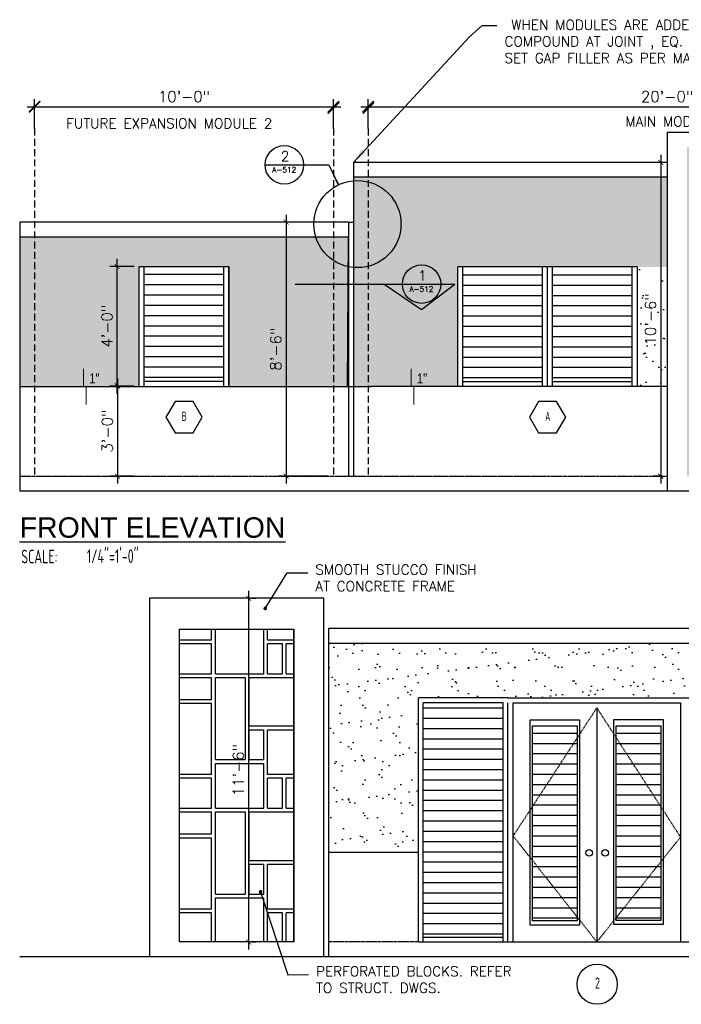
# Model space of a CAD drawing. Header units: inches. Extents: x -3803 to 30266, y -3756 to 4522.
# Tile 29 of 47: x 23806 to 24072, y 2685 to 3081. Entities that reach past the tile are written whole.
import ezdxf
from ezdxf.enums import TextEntityAlignment as Align

# ---------------------------------------------------------------- set-up
doc = ezdxf.new("R2010")
doc.units = ezdxf.units.IN
doc.header["$LTSCALE"] = 0.011
doc.header["$MEASUREMENT"] = 0
doc.header["$PDMODE"] = 1
doc.linetypes.add('DASHED', pattern=[0.75, 0.5, -0.25])
doc.layers.get('0').update_dxf_attribs({"linetype": 'CONTINUOUS'})
doc.layers.get('Defpoints').update_dxf_attribs({"linetype": 'CONTINUOUS'})
for name, color, linetype in [('a-door', 2, 'CONTINUOUS'), ('DIMS', 4, 'CONTINUOUS'), ('G-SYMB', 1, 'CONTINUOUS'), ('roof', 8, 'DASHED'), ('TEXT', 2, 'CONTINUOUS')]:
    doc.layers.add(name, color=color, linetype=linetype)
doc.layers.add('DIM', color=4, linetype='CONTINUOUS', lineweight=13)
doc.styles.add('LAR', font='arial.ttf', dxfattribs={"height": 0.25})
doc.styles.add('MED', font='archstyl.shx', dxfattribs={"width": 0.8, "height": 0.125})
doc.styles.add('ROMANS', font='romans.shx')
doc.styles.add('SMA', font='archstyl.shx', dxfattribs={"width": 0.8, "height": 0.0625})
doc.dimstyles.new('ANGEL', dxfattribs={"dimtxt": 4.375, "dimasz": 2, "dimexe": 3, "dimexo": 2, "dimgap": 1.5, "dimtad": 1, "dimdec": 0, "dimzin": 3, "dimdsep": 46, "dimlunit": 4, "dimtxsty": 'ROMANS', "dimblk": 'ARCHTICK', "dimcen": 0, "dimdle": 3, "dimclrd": 4, "dimclre": 4, "dimclrt": 2, "dimadec": 0, "dimazin": 0, "dimtfac": 1, "dimtdec": 0, "dimtmove": 1, "dimatfit": 3, "dimfxl": 1, "dimfrac": 2, "dimtolj": 1, "dimtzin": 0, "dimarcsym": 0})
doc.dimstyles.new('Copy of STANDARD', dxfattribs={"dimtxt": 8, "dimasz": 3, "dimexe": 3, "dimexo": 3, "dimgap": 3, "dimtad": 1, "dimrnd": 1, "dimzin": 3, "dimdsep": 46, "dimlunit": 4, "dimtxsty": 'Standard', "dimblk": 'ARCHTICK', "dimcen": 3, "dimdle": 3, "dimadec": 0, "dimazin": 0, "dimtfac": 1, "dimtix": 1, "dimtofl": 0, "dimtmove": 1, "dimatfit": 3, "dimfxl": 3, "dimtolj": 1, "dimtzin": 0, "dimlwd": -1, "dimlwe": -1, "dimarcsym": 0})

# ---------------------------------------------------------------- blocks, each defined once
blk = doc.blocks.new('_ArchTick')
at = {"color": 0, "linetype": 'ByBlock', "const_width": 0.15}
blk.add_lwpolyline([(-0.5, -0.5), (0.5, 0.5)], dxfattribs=at)
blk = doc.blocks.new('AINC-DOORID')
at = {"layer": 'G-SYMB'}
blk.add_circle((0, 0), 0.1673, dxfattribs=at)
at = {"layer": 'G-SYMB', "color": 4, "linetype": 'Continuous', "style": 'SMA', "width": 0.75}
blk.add_attdef('DNUM', text='', height=0.0938, dxfattribs=at).set_placement((0.0025, 0.0102), align=Align.MIDDLE)
blk = doc.blocks.new('AINC-WINID')
at = {"layer": 'G-SYMB', "linetype": 'Continuous'}
blk.add_lwpolyline([(0.2577, 20.2671), (0.1675, 20.4234), (-0.0129, 20.4234), (-0.1031, 20.2671), (-0.0129, 20.1109), (0.1675, 20.1109)], close=True, dxfattribs=at)
at = {"layer": 'G-SYMB', "color": 4, "linetype": 'Continuous', "style": 'SMA', "width": 0.75}
blk.add_attdef('WNUM', text='', height=0.0938, dxfattribs=at).set_placement((0.0793, 20.2753), align=Align.MIDDLE)
blk = doc.blocks.new('AINC-TITLE')
at = {"layer": 'G-SYMB', "color": 4, "linetype": 'Continuous', "style": 'MED', "width": 0.75}
blk.add_text('SCALE:', height=0.125, dxfattribs=at).set_placement((-0.8802, -0.3073))
at = {"layer": 'G-SYMB', "color": 1, "linetype": 'Continuous', "style": 'LAR'}
blk.add_attdef('%%UDRAWING-TITLE', (-0.8951, -0.0717), '', height=0.1875, dxfattribs=at)
at = {"layer": 'G-SYMB', "color": 4, "linetype": 'Continuous', "style": 'MED', "width": 0.75}
blk.add_attdef('SCALE', (-0.2765, -0.3036), '', height=0.125, dxfattribs=at)
blk = doc.blocks.new('*D149')
at = {"layer": 'Defpoints', "color": 0, "ltscale": 10, "transparency": 16777216}
for p in [(23932.03, 2999.45), (23913.01, 2897.45), (23932.03, 2897.45)]:
    blk.add_point(p, dxfattribs=at)
at = {"layer": 'DIM', "color": 4, "lineweight": -2, "ltscale": 10, "transparency": 16777216}
for p, q in [((23913.01, 3002.45), (23913.01, 2894.45)), ((23930.03, 2999.45), (23910.01, 2999.45)), ((23930.03, 2897.45), (23910.01, 2897.45))]:
    blk.add_line(p, q, dxfattribs=at)
at = {"layer": 'DIM', "color": 4, "lineweight": -2, "ltscale": 10, "transparency": 16777216, "xscale": 2, "yscale": 2, "zscale": 2}
for p, rotation in [((23913.01, 2999.45), 90), ((23913.01, 2897.45), 270)]:
    blk.add_blockref('_ArchTick', p, dxfattribs=dict(at, rotation=rotation))
at = {"layer": 'DIM', "color": 2, "ltscale": 10, "transparency": 16777216, "insert": (23908.9, 2948.45), "char_height": 4.375, "attachment_point": 5, "rotation": 90, "style": 'ROMANS'}
blk.add_mtext('\\A1;8\'-6"', dxfattribs=at)
blk = doc.blocks.new('*D150')
at = {"layer": 'Defpoints', "color": 0, "ltscale": 10, "transparency": 16777216}
for p in [(23812.03, 3045.78), (23932.03, 3045.78), (23932.03, 3045.78)]:
    blk.add_point(p, dxfattribs=at)
at = {"layer": 'DIM', "color": 4, "lineweight": -2, "ltscale": 10, "transparency": 16777216}
for p, q in [((23812.03, 3047.78), (23812.03, 3048.78)), ((23932.03, 3047.78), (23932.03, 3048.78)), ((23809.03, 3045.78), (23935.03, 3045.78))]:
    blk.add_line(p, q, dxfattribs=at)
at = {"layer": 'DIM', "color": 4, "lineweight": -2, "ltscale": 10, "transparency": 16777216, "xscale": 2, "yscale": 2, "zscale": 2, "rotation": 180}
blk.add_blockref('_ArchTick', (23812.03, 3045.78), dxfattribs=at)
at = {"layer": 'DIM', "color": 4, "lineweight": -2, "ltscale": 10, "transparency": 16777216, "xscale": 2, "yscale": 2, "zscale": 2}
blk.add_blockref('_ArchTick', (23932.03, 3045.78), dxfattribs=at)
at = {"layer": 'DIM', "color": 2, "ltscale": 10, "transparency": 16777216, "insert": (23872.03, 3049.88), "char_height": 4.375, "attachment_point": 5, "style": 'ROMANS'}
blk.add_mtext('\\A1;10\'-0"', dxfattribs=at)
blk = doc.blocks.new('*D151')
at = {"layer": 'Defpoints', "color": 0, "ltscale": 10, "transparency": 16777216}
for p in [(23946.03, 3045.31), (24186.03, 3045.78), (24186.03, 3045.78)]:
    blk.add_point(p, dxfattribs=at)
at = {"layer": 'DIM', "color": 4, "lineweight": -2, "ltscale": 10, "transparency": 16777216}
for p, q in [((23946.03, 3047.31), (23946.03, 3048.78)), ((24186.03, 3047.78), (24186.03, 3048.78)), ((23943.03, 3045.78), (24189.03, 3045.78))]:
    blk.add_line(p, q, dxfattribs=at)
at = {"layer": 'DIM', "color": 4, "lineweight": -2, "ltscale": 10, "transparency": 16777216, "xscale": 2, "yscale": 2, "zscale": 2, "rotation": 180}
blk.add_blockref('_ArchTick', (23946.03, 3045.78), dxfattribs=at)
at = {"layer": 'DIM', "color": 4, "lineweight": -2, "ltscale": 10, "transparency": 16777216, "xscale": 2, "yscale": 2, "zscale": 2}
blk.add_blockref('_ArchTick', (24186.03, 3045.78), dxfattribs=at)
at = {"layer": 'DIM', "color": 2, "ltscale": 10, "transparency": 16777216, "insert": (24066.03, 3049.88), "char_height": 4.375, "attachment_point": 5, "style": 'ROMANS'}
blk.add_mtext('\\A1;20\'-0"', dxfattribs=at)
blk = doc.blocks.new('*D153')
at = {"layer": 'Defpoints', "color": 0, "ltscale": 10, "transparency": 16777216}
for p in [(23854.03, 2933.66), (23845.34, 2897.45), (23854.03, 2897.45)]:
    blk.add_point(p, dxfattribs=at)
at = {"layer": 'DIM', "color": 4, "lineweight": -2, "ltscale": 10, "transparency": 16777216}
for p, q in [((23852.03, 2933.66), (23842.34, 2933.66)), ((23845.34, 2936.66), (23845.34, 2894.45)), ((23852.03, 2897.45), (23842.34, 2897.45))]:
    blk.add_line(p, q, dxfattribs=at)
at = {"layer": 'DIM', "color": 4, "lineweight": -2, "ltscale": 10, "transparency": 16777216, "xscale": 2, "yscale": 2, "zscale": 2}
for p, rotation in [((23845.34, 2933.66), 90), ((23845.34, 2897.45), 270)]:
    blk.add_blockref('_ArchTick', p, dxfattribs=dict(at, rotation=rotation))
at = {"layer": 'DIM', "color": 2, "ltscale": 10, "transparency": 16777216, "insert": (23841.23, 2915.55), "char_height": 4.375, "attachment_point": 5, "rotation": 90, "style": 'ROMANS'}
blk.add_mtext('\\A1;3\'-0"', dxfattribs=at)
blk = doc.blocks.new('*D154')
at = {"layer": 'Defpoints', "color": 0, "ltscale": 10, "transparency": 16777216}
for p in [(23845.19, 2981.66), (23854.03, 2981.66), (23854.03, 2933.66)]:
    blk.add_point(p, dxfattribs=at)
at = {"layer": 'DIM', "color": 4, "lineweight": -2, "ltscale": 10, "transparency": 16777216}
for p, q in [((23852.03, 2981.66), (23842.19, 2981.66)), ((23845.19, 2930.66), (23845.19, 2984.66)), ((23852.03, 2933.66), (23842.19, 2933.66))]:
    blk.add_line(p, q, dxfattribs=at)
at = {"layer": 'DIM', "color": 4, "lineweight": -2, "ltscale": 10, "transparency": 16777216, "xscale": 2, "yscale": 2, "zscale": 2}
for p, rotation in [((23845.19, 2981.66), 90), ((23845.19, 2933.66), 270)]:
    blk.add_blockref('_ArchTick', p, dxfattribs=dict(at, rotation=rotation))
at = {"layer": 'DIM', "color": 2, "ltscale": 10, "transparency": 16777216, "insert": (23841.09, 2957.66), "char_height": 4.375, "attachment_point": 5, "rotation": 90, "style": 'ROMANS'}
blk.add_mtext('\\A1;4\'-0"', dxfattribs=at)
blk = doc.blocks.new('*D158')
at = {"layer": 'Defpoints', "color": 0, "ltscale": 10, "transparency": 16777216}
for p in [(23897.12, 2848.45), (23897.12, 2710.45), (23897.92, 2710.45)]:
    blk.add_point(p, dxfattribs=at)
at = {"layer": 'DIM', "color": 4, "lineweight": -2, "ltscale": 10, "transparency": 16777216}
for p, q in [((23897.92, 2851.45), (23897.92, 2707.45)), ((23899.12, 2848.45), (23900.92, 2848.45)), ((23899.12, 2710.45), (23900.92, 2710.45))]:
    blk.add_line(p, q, dxfattribs=at)
at = {"layer": 'DIM', "color": 4, "lineweight": -2, "ltscale": 10, "transparency": 16777216, "xscale": 2, "yscale": 2, "zscale": 2}
for p, rotation in [((23897.92, 2848.45), 90), ((23897.92, 2710.45), 270)]:
    blk.add_blockref('_ArchTick', p, dxfattribs=dict(at, rotation=rotation))
at = {"layer": 'DIM', "color": 2, "ltscale": 10, "transparency": 16777216, "insert": (23893.81, 2779.45), "char_height": 4.375, "attachment_point": 5, "rotation": 90, "style": 'ROMANS'}
blk.add_mtext('\\A1;11\'-6"', dxfattribs=at)
blk = doc.blocks.new('*D302')
at = {"layer": 'Defpoints', "color": 0, "ltscale": 10, "transparency": 16777216}
for p in [(24066.03, 3023.45), (24063.45, 2897.45), (24066.03, 2897.45)]:
    blk.add_point(p, dxfattribs=at)
at = {"layer": 'DIM', "color": 4, "lineweight": -2, "ltscale": 10, "transparency": 16777216}
for p, q in [((24063.45, 3026.45), (24063.45, 2894.45)), ((24064.03, 3023.45), (24060.45, 3023.45)), ((24064.03, 2897.45), (24060.45, 2897.45))]:
    blk.add_line(p, q, dxfattribs=at)
at = {"layer": 'DIM', "color": 4, "lineweight": -2, "ltscale": 10, "transparency": 16777216, "xscale": 2, "yscale": 2, "zscale": 2}
for p, rotation in [((24063.45, 3023.45), 90), ((24063.45, 2897.45), 270)]:
    blk.add_blockref('_ArchTick', p, dxfattribs=dict(at, rotation=rotation))
at = {"layer": 'DIM', "color": 2, "ltscale": 10, "transparency": 16777216, "insert": (24059.34, 2960.45), "char_height": 4.375, "attachment_point": 5, "rotation": 90, "style": 'ROMANS'}
blk.add_mtext('\\A1;10\'-6"', dxfattribs=at)

msp = doc.modelspace()

# ---------------------------------------------------------------- hatches: boundary and pattern name
at = {"ltscale": 10}
h = msp.add_hatch(dxfattribs=at)
h.set_pattern_fill('AR-SAND', color=1, scale=6)
h.set_pattern_definition([(37.5, (0, -16.996), (-0.37796, 11.5609426), [0, -9.12, 0, -10.2, 0, -9.75]), (7.5, (0, -16.996), (10.61866, 16.932876), [0, -4.92, 0, -8.22, 0, -3.15]), (327.5, (-7.38, -16.996), (18.684851, 0.0339543), [0, -3, 0, -10.8, 0, -14.1]), (317.5, (-7.38, -16.996), (18.03676, 5.266053), [0, -1.5, 0, -7.08, 0, -8.1])])
h.paths.add_polyline_path([(23890.0266933, 2933.6591937), (23937.7086725, 2933.4496154), (23938.0266933, 2993.4496154), (23806.0266933, 2993.4496154), (23806.0266933, 2960.4496154), (23806.0266933, 2933.4496154), (23854.0266933, 2933.4496154), (23854.0266933, 2981.6591937), (23890.0266933, 2981.6591937)])
h.paths.add_polyline_path([(24066.0266933, 3017.4496154), (23940.0266933, 3017.4496154), (23940.0266933, 2933.4496154), (23982.0266933, 2933.4496154), (23982.0266933, 2981.4496154), (24066.0266933, 2981.4496154)])
h.paths.add_polyline_path([(24074.0266933, 3029.4496154), (24184.0266933, 3029.4496154), (24184.0266933, 2897.4496154), (24167.9352227, 2897.4496154), (24167.9352227, 2981.4496154), (24096.6992921, 2981.4496154), (24096.6992921, 2897.4496154), (24074.0266933, 2897.4496154)])
h.paths.add_polyline_path([(24194.0266933, 2993.4496154), (24326.0266933, 2993.4496154), (24326.0266933, 2933.4496154), (24278.0266933, 2933.4496154), (24278.0266933, 2981.1960286), (24242.0266933, 2981.1960286), (24242.0266933, 2933.1960286), (24194.0266933, 2933.4496154)])
h = msp.add_hatch(dxfattribs=at)
h.set_pattern_fill('AR-SAND', color=1, scale=6)
h.set_pattern_definition([(37.5, (0, 0), (-0.37796, 11.5609426), [0, -9.12, 0, -10.2, 0, -9.75]), (7.5, (0, 0), (10.61866, 16.932876), [0, -4.92, 0, -8.22, 0, -3.15]), (327.5, (-7.38, 0), (18.684851, 0.0339543), [0, -3, 0, -10.8, 0, -14.1]), (317.5, (-7.38, 0), (18.03676, 5.266053), [0, -1.5, 0, -7.08, 0, -8.1])])
h.paths.add_polyline_path([(24054.0266933, 2981.4496154), (24066.0266933, 2981.4496154), (24066.0266933, 2933.4496154), (24054.0266933, 2933.4496154)])
h = msp.add_hatch(dxfattribs=at)
h.set_pattern_fill('AR-SAND', color=1, scale=6)
h.set_pattern_definition([(37.5, (0, -26.762), (-0.37796, 11.5609426), [0, -9.12, 0, -10.2, 0, -9.75]), (7.5, (0, -26.762), (10.61866, 16.932876), [0, -4.92, 0, -8.22, 0, -3.15]), (327.5, (-7.38, -26.762), (18.684851, 0.0339543), [0, -3, 0, -10.8, 0, -14.1]), (317.5, (-7.38, -26.762), (18.03676, 5.266053), [0, -1.5, 0, -7.08, 0, -8.1])])
h.paths.add_polyline_path([(23930.1217128, 2746.4488214), (23966.1217128, 2746.4488214), (23966.1217128, 2808.4488214), (24110.1217128, 2808.4488214), (24110.1217128, 2746.4488214), (24146.1217128, 2746.4488214), (24146.1217128, 2794.4488214), (24182.1217128, 2794.4488214), (24182.1217128, 2746.4488214), (24218.1217128, 2746.4488214), (24217.9104832, 2830.4488214), (23930.1217128, 2830.4488214)])
at = {"layer": 'a-door'}
h = msp.add_hatch(dxfattribs=at)
h.set_pattern_fill('LINE', color=256, scale=33)
h.set_pattern_definition([(0, (-636.6783, 259.922), (0, 4.125), [])])
h.paths.add_polyline_path([(24016.0266933, 2981.4496154), (23984.0266933, 2981.4496154), (23984.0266933, 2935.4496154), (24016.0266933, 2935.4496154)])
h = msp.add_hatch(dxfattribs=at)
h.set_pattern_fill('LINE', color=256, scale=33)
h.set_pattern_definition([(0, (-672.6783, 259.922), (0, 4.125), [])])
h.paths.add_polyline_path([(24052.0266933, 2981.4496154), (24020.0266933, 2981.4496154), (24020.0266933, 2935.4496154), (24052.0266933, 2935.4496154)])
h = msp.add_hatch(dxfattribs=at)
h.set_pattern_fill('LINE', color=256, scale=33)
h.set_pattern_definition([(0, (-849.8625, 260.1317), (0, 4.125), [])])
h.paths.add_polyline_path([(23856.0266933, 2979.5101476), (23888.0266933, 2979.5101476), (23888.0266933, 2935.6591937), (23856.0266933, 2935.6591937)])
h = msp.add_hatch(dxfattribs=at)
h.set_pattern_fill('LINE', color=256, scale=33)
h.set_pattern_definition([(0, (-737.7675, 48.9213), (0, 4.125), [])])
h.paths.add_polyline_path([(23968.1217128, 2804.4488214), (24000.1217128, 2804.4488214), (24000.1217128, 2712.343356), (23968.1217128, 2712.343356)])
h = msp.add_hatch(dxfattribs=at)
h.set_pattern_fill('LINE', color=256, scale=33)
h.set_pattern_definition([(0, (-679.7675, 108.9213), (0, 4.125), [])])
h.paths.add_polyline_path([(24029.8643396, 2797.2696696), (24012.007757, 2797.2696696), (24012.007757, 2718.9152021), (24029.8643396, 2718.9152021)])
h.paths.add_polyline_path([(24063.4795658, 2797.1497367), (24045.6229832, 2797.1497367), (24045.6229832, 2719.0219761), (24063.4795658, 2719.0219761)])
at = {"layer": 'roof', "ltscale": 53}
h = msp.add_hatch(dxfattribs=at)
h.set_pattern_fill('RSLATE', color=256, scale=3, pattern_type=2)
h.set_pattern_definition([(90, (-901.43, 64.11), (-54, 3e-15), [18, -1.5, 33, -1.5]), (0, (-901.43, 64.11), (0, 54), [19.5, -1.5, 6, -1.5, 24, -1.5]), (0, (-901.43, 116.61), (0, 54), [12, -1.5, 22.5, -1.5, 15, -1.5]), (90, (-848.93, 64.11), (-54, 3e-15), [12, -1.5, 28.5, -1.5, 9, -1.5]), (90, (-881.93, 64.11), (-54, 3e-15), [18, -1.5, 12, -22.5]), (90, (-880.43, 64.11), (-54, 3e-15), [12, -1.5, 18, -22.5]), (90, (-874.43, 64.11), (-54, 3e-15), [12, -42]), (90, (-872.93, 64.11), (-54, 3e-15), [12, -42]), (180, (-848.93, 76.11), (-7e-15, -54), [24, -1.5, 6, -22.5]), (180, (-848.93, 77.61), (-7e-15, -54), [15, -1.5, 15, -22.5]), (0, (-901.43, 82.11), (0, 54), [19.5, -34.5]), (0, (-901.43, 83.61), (0, 54), [12, -1.5, 6, -34.5]), (0, (-901.43, 95.61), (0, 54), [-13.5, 6, -1.5, 15, -18]), (0, (-901.43, 97.11), (0, 54), [-13.5, 22.5, -18]), (270, (-865.43, 116.61), (54, -1e-14), [19.5, -1.5, 18, -15]), (270, (-863.93, 116.61), (54, -1e-14), [9, -1.5, 28.5, -15]), (180, (-848.93, 106.11), (-7e-15, -54), [15, -39]), (180, (-848.93, 107.61), (-7e-15, -54), [15, -39]), (270, (-889.43, 116.61), (54, -1e-14), [33, -21]), (270, (-887.93, 116.61), (54, -1e-14), [19.5, -1.5, 12, -21])])
h.paths.add_polyline_path([(23916.1217128, 2835.972735), (23870.1217128, 2835.972735), (23870.1217128, 2710.4488214), (23916.1217128, 2710.4488214)])

# ---------------------------------------------------------------- linework, layer by layer
at = {"color": 5, "ltscale": 10}
for p, q in [((24186.0266933, 3035.4496154), (24066.0266933, 3035.4496154)), ((24066.0266933, 3035.4496154), (24066.0266933, 2891.4496154)), ((23916.1217128, 2710.4488214), (23916.1217128, 2835.972735)), ((23930.1217128, 2836.4488214), (24217.9104832, 2836.4488214)), ((23930.1217128, 2830.4488214), (24218.1217128, 2830.4488214))]:
    msp.add_line(p, q, dxfattribs=at)
at = {"color": 1, "ltscale": 10}
for p, q in [((23904.6547739, 3022.5156814), (23930.1975652, 3022.4291139)), ((23930.1416259, 3022.4824047), (23933.9863705, 3014.4178833)), ((23930.1975652, 3022.4291139), (23934.0111536, 3014.4299439)), ((23916.6418543, 2974.5621292), (23980.7597021, 2974.5621292)), ((23952.4054796, 2974.5621292), (23967.4516376, 2964.3500472)), ((23959.7011154, 2974.5621292), (23975.1546035, 2974.5621292)), ((23967.4516376, 2964.3500472), (23980.7597021, 2974.5621292))]:
    msp.add_line(p, q, dxfattribs=at)
at = {"color": 4, "ltscale": 10}
for p, q in [((24066.0266933, 3023.4496154), (23940.0266933, 3023.4496154)), ((23940.0266933, 3023.4496154), (23940.0266933, 2897.4496154)), ((24066.0266933, 3017.4496154), (23940.0266933, 3017.4496154)), ((23806.0266933, 2999.4496154), (23806.0266933, 2891.4496154)), ((23938.0266933, 2999.4496154), (23806.0266933, 2999.4496154)), ((23938.0266933, 2999.4496154), (23919.7896129, 2999.4496154)), ((23938.0266933, 2999.4496154), (23938.0266933, 2897.4496154)), ((23938.0266933, 2999.4496154), (23940.0266933, 2999.4496154)), ((23938.0266933, 2993.4496154), (23806.0266933, 2993.4496154)), ((23806.0266933, 2933.4496154), (23947.0266933, 2933.4496154)), ((24066.0266933, 2933.4496154), (23947.0266933, 2933.4496154)), ((23938.0266933, 2897.4496154), (23940.0266933, 2897.4496154)), ((23930.1217128, 2704.4488214), (23930.1217128, 2836.4488214)), ((23930.1217128, 2746.4488214), (23966.1217128, 2746.4488214)), ((23966.1217128, 2710.4488214), (24110.1217128, 2710.4488214))]:
    msp.add_line(p, q, dxfattribs=at)
at = {"color": 6, "ltscale": 10}
for p, q in [((24345.3975091, 2891.4496154), (23806.0266933, 2891.4496154)), ((23930.1217128, 2704.4488214), (23806.0266933, 2704.4488214)), ((24218.1217128, 2704.4488214), (23930.1217128, 2704.4488214))]:
    msp.add_line(p, q, dxfattribs=at)
at = {"color": 2, "ltscale": 10}
for p, q in [((23928.1217128, 2848.4488214), (23858.1217128, 2848.4488214)), ((23858.1217128, 2848.4488214), (23858.1217128, 2704.4488214)), ((23928.1217128, 2704.4488214), (23928.1217128, 2848.4488214)), ((23870.1217128, 2835.972735), (23916.1217128, 2835.972735)), ((23870.1217128, 2835.972735), (23870.1217128, 2710.4488214)), ((23916.1217128, 2835.972735), (23916.1217128, 2710.4488214)), ((23916.1217128, 2710.4488214), (23870.1217128, 2710.4488214))]:
    msp.add_line(p, q, dxfattribs=at)
at = {"color": 4, "ltscale": 10}
msp.add_lwpolyline([(23890.0266933, 2933.6591937), (23937.7086725, 2933.4496154), (23938.0266933, 2993.4496154), (23806.0266933, 2993.4496154), (23806.0266933, 2960.4496154), (23806.0266933, 2933.4496154), (23854.0266933, 2933.4496154), (23854.0266933, 2981.6591937), (23890.0266933, 2981.6591937)], close=True, dxfattribs=at)
at = {"color": 1, "ltscale": 10}
for centre, radius in [((23912.3255787, 3022.4623907), 7.7267441), ((23941.6559233, 2998.6893256), 17.4988448), ((23967.4278595, 2974.5621292), 7.7267441)]:
    msp.add_circle(centre, radius, dxfattribs=at)
at = {"layer": 'a-door'}
for p, q in [((23854.0266933, 2933.6591937), (23854.0266933, 2981.6591937)), ((23854.0266933, 2981.6591937), (23890.0266933, 2981.6591937)), ((23856.0266933, 2933.6591937), (23856.0266933, 2981.6591937)), ((23888.0266933, 2933.6591937), (23888.0266933, 2981.6591937)), ((23890.0266933, 2933.6591937), (23890.0266933, 2981.6591937)), ((23982.0266933, 2933.4496154), (23982.0266933, 2981.4496154)), ((24054.0266933, 2981.4496154), (23982.0266933, 2981.4496154)), ((23984.0266933, 2933.4496154), (23984.0266933, 2981.4496154)), ((24016.0266933, 2933.4496154), (24016.0266933, 2981.4496154)), ((24018.0266933, 2933.4496154), (24018.0266933, 2981.4496154)), ((24018.0266933, 2933.4496154), (24018.0266933, 2981.4496154)), ((24020.0266933, 2933.4496154), (24020.0266933, 2981.4496154)), ((24052.0266933, 2933.4496154), (24052.0266933, 2981.4496154)), ((24054.0266933, 2981.4496154), (24054.0266933, 2933.4496154)), ((23856.0266933, 2935.6591937), (23888.0266933, 2935.6591937)), ((23984.0266933, 2935.4496154), (24016.0266933, 2935.4496154)), ((24020.0266933, 2935.4496154), (24052.0266933, 2935.4496154)), ((23966.1217128, 2710.4488214), (23966.1217128, 2808.4488214)), ((24002.1217128, 2808.4488214), (23966.1217128, 2808.4488214)), ((23968.1217128, 2710.4488214), (23968.1217128, 2806.4488214)), ((24000.1217128, 2806.4488214), (23968.1217128, 2806.4488214)), ((24000.1217128, 2710.4488214), (24000.1217128, 2806.4488214)), ((24002.1217128, 2710.4488214), (24002.1217128, 2806.4488214)), ((24002.1217128, 2782.4488214), (24002.1217128, 2806.4488214)), ((23968.1217128, 2712.343356), (24000.1217128, 2712.343356))]:
    msp.add_line(p, q, dxfattribs=at)
at = {"layer": 'a-door', "color": 2, "linetype": 'Continuous', "lineweight": -3}
for p, q in [((24002.1217128, 2808.4488214), (24110.1217128, 2808.4488214)), ((24004.189731, 2710.4488214), (24004.189731, 2806.4488214)), ((24004.189731, 2806.4488214), (24071.4201836, 2806.4488214)), ((24037.8049573, 2804.4488214), (24037.8049573, 2710.4488214)), ((24071.4201836, 2806.4488214), (24071.4201836, 2710.4488214))]:
    msp.add_line(p, q, dxfattribs=at)
for points in [[(24011.007757, 2799.6231311), (24030.8643396, 2799.6231311), (24030.8643396, 2717.2067189), (24011.007757, 2717.2067189)], [(24044.6229832, 2799.7849223), (24064.4795658, 2799.7849223), (24064.4795658, 2717.4202917), (24044.6229832, 2717.4202917)], [(24012.007757, 2797.2696696), (24029.8643396, 2797.2696696), (24029.8643396, 2718.9152021), (24012.007757, 2718.9152021)], [(24045.6229832, 2797.1497367), (24063.4795658, 2797.1497367), (24063.4795658, 2719.0219761), (24045.6229832, 2719.0219761)]]:
    msp.add_lwpolyline(points, close=True, dxfattribs=at)
for centre in [(24034.7385828, 2746.2359302), (24041.117305, 2746.2359302)]:
    msp.add_circle(centre, 1.3187073, dxfattribs=at)
at = {"layer": 'DIM', "color": 4, "ltscale": 10}
for p, q in [((23938.0266933, 2993.4496154), (23932.3906517, 2993.4496154)), ((23943.0266933, 2933.4496154), (23932.3906517, 2933.4496154))]:
    msp.add_line(p, q, dxfattribs=at)
at = {"layer": 'DIM', "ltscale": 10}
for p, q in [((23831.6743544, 2933.4496154), (23831.6743544, 2940.6182352)), ((23963.2771339, 2933.4496154), (23963.2771339, 2940.6182352)), ((23832.6743544, 2926.2809956), (23832.6743544, 2933.4496154)), ((23964.2771339, 2926.2809956), (23964.2771339, 2933.4496154))]:
    msp.add_line(p, q, dxfattribs=at)
msp.add_lwpolyline([(23930.1217128, 2836.4488214), (24217.9104832, 2836.4488214), (24217.9104832, 2830.4488214), (23930.1217128, 2830.4488214)], close=True, dxfattribs=at)
at = {"layer": 'DIMS', "color": 4, "ltscale": 10}
for p, q in [((23812.0266933, 3036.9991315), (23812.0266933, 3048.776953)), ((23932.0266933, 3036.9991315), (23932.0266933, 3048.3137879)), ((23946.0266933, 3036.9991315), (23946.0266933, 3048.776953)), ((23946.0266933, 3036.9991315), (23946.0266933, 3048.3137879))]:
    msp.add_line(p, q, dxfattribs=at)
at = {"layer": 'roof', "ltscale": 500}
for p, q in [((23812.0266933, 3036.9991315), (23812.0266933, 2897.4496154)), ((23932.0266933, 3036.9991315), (23932.0266933, 2897.4496154)), ((23946.0266933, 3036.9991315), (23946.0266933, 2897.4496154))]:
    msp.add_line(p, q, dxfattribs=at)
at = {"layer": 'roof', "ltscale": 53}
for p, q in [((23806.0266933, 2897.4496154), (24066.0266933, 2897.4496154)), ((24037.8049573, 2804.4488214), (24004.189731, 2752.9778191)), ((24071.4201836, 2752.5506983), (24037.8049573, 2804.4488214)), ((24004.189731, 2752.9778191), (24037.8049573, 2710.4488214)), ((24037.8049573, 2710.4488214), (24071.4201836, 2752.5506983)), ((23966.1217128, 2710.4488214), (23930.1217128, 2710.4488214))]:
    msp.add_line(p, q, dxfattribs=at)

# ---------------------------------------------------------------- block references
for name, p, xscale, yscale, zscale, values in [('AINC-WINID', (23868.9181204, 2105.9441272), 40.22379667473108, 40.22379667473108, 40.22379667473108, {'WNUM': 'B'}), ('AINC-WINID', (24014.9181204, 2105.9441272), 40.22379667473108, 40.22379667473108, 40.22379667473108, {'WNUM': 'A'}), ('AINC-DOORID', (24037.9473745, 2693.4682362), 48.29248555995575, 48.29248555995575, 48.29248555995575, {'DNUM': '2'})]:
    msp.add_blockref(name, p, dxfattribs=dict(xscale=xscale, yscale=yscale, zscale=zscale)).add_auto_attribs(values)
at = {"layer": 'DIM', "xscale": 43.66204933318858, "yscale": 43.66204933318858, "zscale": 43.66204933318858}
msp.add_blockref('AINC-TITLE', (23845.0886323, 2875.8735826), dxfattribs=at).add_auto_attribs({'%%UDRAWING-TITLE': '%%UFRONT ELEVATION', 'SCALE': '1/4"=1\'-0"'})
at = {"layer": 'DIMS', "color": 4, "ltscale": 10, "xscale": 4.5, "yscale": 4.5, "zscale": 4.5, "rotation": 180}
for p in [(23812.0266933, 3045.776953), (23932.0266933, 3045.3137879), (23946.0266933, 3045.3137879)]:
    msp.add_blockref('_ArchTick', p, dxfattribs=at)
at = {"layer": 'DIMS', "color": 4, "ltscale": 10, "xscale": 4.5, "yscale": 4.5, "zscale": 4.5}
for p in [(23932.0266933, 3045.776953), (23946.0266933, 3045.776953)]:
    msp.add_blockref('_ArchTick', p, dxfattribs=at)

# ---------------------------------------------------------------- texts
at = {"layer": 'TEXT', "color": 2, "attachment_point": 1}
for s, insert, char_height, width in [("{\\Fromans|c0; WHEN MODULES ARE ADDED , PROVIDE GAP FILLER COMPOUND AT JOINT , EQ. OR SIMILAR TO SIKA POWER SET GAP FILLER AS PER MANUFACTURER'S INSTRUCTIONS}", (24000.693216, 3080.6754358), 4.0006921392, 171.070528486), ('{\\Fromans|c0;FUTURE EXPANSION MODULE 2}', (23824.7103474, 3041.094772), 4.000692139, 137.254255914), ('{\\Fromans|c0;MAIN MODULE}', (24049.2663378, 3041.8749559), 4.000692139, 137.254255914), ('{\\Fromans|c0;2}', (23910.8870696, 3027.8996772), 4.000692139, 137.254255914), ('{\\Fromans|c0;A-512}', (23907.4512326, 3021.5718066), 2.159637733, 74.092047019), ('{\\Fromans|c0;1}', (23965.9893504, 2979.9994158), 4.000692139, 137.254255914), ('{\\Fromans|c0;A-512}', (23962.5535134, 2973.6715452), 2.159637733, 74.092047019), ('{\\fTechnic|b0|i0|c2|p2;1"}', (23833.932244, 2938.7003136), 4.000692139, 137.254255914), ('{\\fTechnic|b0|i0|c2|p2;1"}', (23965.5350236, 2938.7003136), 4.000692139, 137.254255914), ('{\\Fromans|c0;SMOOTH STUCCO FINISH\\PAT CONCRETE FRAME}', (23924.7374016, 2861.9511107), 4.000692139, 137.254255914), ('{\\Fromans|c0;PERFORATED BLOCKS. REFER\\PTO STRUCT. DWGS.}', (23925.0479616, 2700.6364487), 4.000692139, 137.254255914)]:
    msp.add_mtext(s, dxfattribs=dict(at, insert=insert, char_height=char_height, width=width))

# ---------------------------------------------------------------- dimensions: what is measured, and where the dimension line sits
at = {"layer": 'DIM', "ltscale": 10}
for base, p1, p2, picture, middle in [((23932.0266933, 3045.776953), (23812.0266933, 3045.776953), (23932.0266933, 3045.776953), '*D150', (23872.0266933, 3049.8811197)), ((24186.0266933, 3045.776953), (23946.0266933, 3045.3137879), (24186.0266933, 3045.776953), '*D151', (24066.0266933, 3049.8811197))]:
    dim = msp.add_linear_dim(base=base, p1=p1, p2=p2, dimstyle='ANGEL', dxfattribs=at)
    dim.commit()
    dim.dimension.update_dxf_attribs({"geometry": picture, "text_midpoint": middle})
for base, p1, p2, picture, middle in [((24063.445358, 2897.4496154), (24066.0266933, 3023.4496154), (24066.0266933, 2897.4496154), '*D302', (24059.3411913, 2960.4496154)), ((23913.0082133, 2897.4496154), (23932.0266933, 2999.4496154), (23932.0266933, 2897.4496154), '*D149', (23908.9040466, 2948.4496154)), ((23845.1926619, 2981.6591937), (23854.0266933, 2933.6591937), (23854.0266933, 2981.6591937), '*D154', (23841.0884952, 2957.6591937)), ((23845.3361428, 2897.4496154), (23854.0266933, 2933.6591937), (23854.0266933, 2897.4496154), '*D153', (23841.2319761, 2915.5544045)), ((23897.9158633, 2710.4488214), (23897.1217128, 2848.4488214), (23897.1217128, 2710.4488214), '*D158', (23893.8116966, 2779.4488214))]:
    dim = msp.add_linear_dim(base=base, p1=p1, p2=p2, angle=90, dimstyle='ANGEL', dxfattribs=at)
    dim.commit()
    dim.dimension.update_dxf_attribs({"geometry": picture, "text_midpoint": middle})

# ---------------------------------------------------------------- leaders
at = {"layer": 'TEXT', "color": 9, "ltscale": 10, "annotation_type": 0, "has_hookline": 1, "hookline_direction": 0}
for points, override, text_width in [([(23940.0266933, 3023.4496154), (23986.4856999, 3073.7717603), (23991.693216, 3078.4423779), (23997.693216, 3078.4423779)], {"dimasz": 6, "dimtad": 0}, 162.8853228), ([(23904.6601287, 2844.3757128), (23913.4574055, 2858.5800378), (23921.7374016, 2858.7029921)], {"dimasz": 6, "dimtad": 0, "dimldrblk": 'DotSmall'}, 72.583986), ([(23902.7774556, 2730.5374261), (23913.7679655, 2697.2653758), (23922.0479616, 2697.3883301)], {"dimasz": 6, "dimtad": 0, "dimldrblk": 'DotSmall'}, 87.8247179)]:
    msp.add_leader(points, dimstyle='Copy of STANDARD', override=override, dxfattribs=dict(at, text_width=text_width))

doc.saveas('drawing.dxf')
